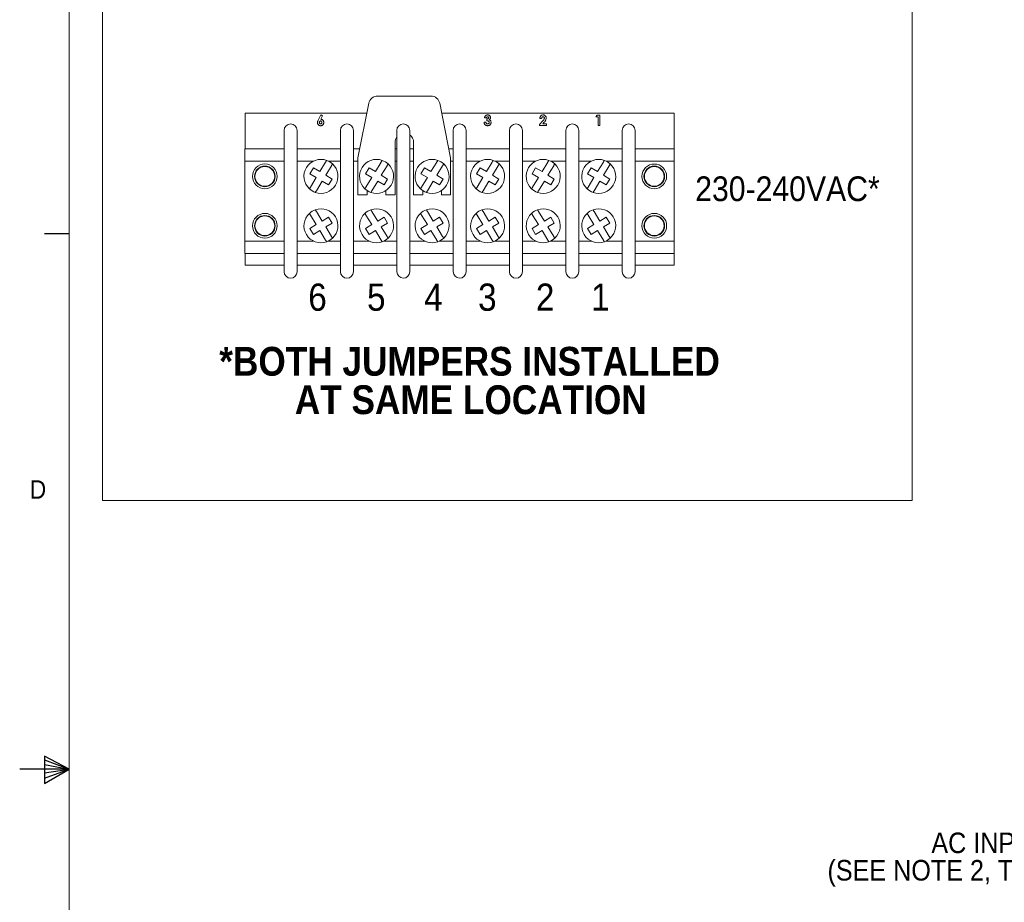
# Paper-space layout '5' of a CAD drawing. Header units: inches. Extents: x 1 to 109, y 1 to 85.
# Tile 3 of 26: x 1 to 26, y 39 to 62. Entities that reach past the tile are written whole.
import ezdxf

# ---------------------------------------------------------------- set-up
doc = ezdxf.new("R2010")
doc.units = ezdxf.units.IN
doc.header["$MEASUREMENT"] = 0
doc.layers.add('FORMAT', color=7, linetype='Continuous')
doc.styles.add('SLDTEXTSTYLE0', font='GOTHIC.TTF', dxfattribs={"width": 0.913})
doc.styles.add('SLDTEXTSTYLE1', font='GOTHICB.TTF', dxfattribs={"width": 0.913})

# ---------------------------------------------------------------- blocks, each defined once
blk = doc.blocks.new('SW_NOTE_19')
at = {"color": 0, "linetype": 'Continuous', "lineweight": 0, "ltscale": 5, "char_height": 0.72917, "attachment_point": 2, "style": 'SLDTEXTSTYLE1'}
for s, insert in [('*BOTH JUMPERS INSTALLED', (5.993, 0.931)), ('AT SAME LOCATION', (6.024, -0.041))]:
    blk.add_mtext(s, dxfattribs=dict(at, insert=insert))
blk = doc.blocks.new('SW_NOTE_34')
at = {"color": 0, "linetype": 'Continuous', "lineweight": 0, "ltscale": 5, "char_height": 0.52083, "attachment_point": 2, "style": 'SLDTEXTSTYLE0'}
for s, insert in [('AC INPUT BREAKER', (-5.849, 0.682)), ('(SEE NOTE 2, TABLE 1 AND TABLE 2)', (-5.914, -0.012))]:
    blk.add_mtext(s, dxfattribs=dict(at, insert=insert))

psp = doc.layouts.new('5')

# ---------------------------------------------------------------- linework, layer by layer
at = {"color": 7, "linetype": 'Continuous', "lineweight": 15, "ltscale": 5}
for p, q in [((10.197, 59.521), (9.92, 58.139)), ((11.768, 59.702), (10.417, 59.702)), ((12.265, 58.139), (11.989, 59.521)), ((7.065, 59.272), (7.065, 58.372)), ((10.147, 59.272), (7.065, 59.272)), ((17.915, 59.272), (12.039, 59.272)), ((17.915, 58.372), (17.915, 59.272)), ((8.054, 55.259), (8.054, 58.834)), ((8.379, 58.834), (8.379, 55.259)), ((9.479, 55.259), (9.479, 58.834)), ((9.804, 58.834), (9.804, 55.259)), ((10.904, 55.259), (10.904, 58.834)), ((11.229, 58.834), (11.229, 55.259)), ((12.329, 55.259), (12.329, 58.834)), ((12.654, 58.834), (12.654, 55.259)), ((13.754, 55.259), (13.754, 58.834)), ((14.079, 58.834), (14.079, 55.259)), ((15.179, 55.259), (15.179, 58.834)), ((15.504, 58.834), (15.504, 55.259)), ((16.604, 55.259), (16.604, 58.834)), ((16.929, 58.834), (16.929, 55.259)), ((10.858, 58.529), (10.858, 57.202)), ((11.328, 57.202), (11.328, 58.529)), ((7.063, 58.372), (8.054, 58.372)), ((7.063, 58.059), (7.063, 58.372)), ((8.379, 58.372), (9.479, 58.372)), ((9.804, 58.372), (9.967, 58.372)), ((10.858, 58.372), (10.904, 58.372)), ((11.229, 58.372), (11.328, 58.372)), ((12.219, 58.372), (12.329, 58.372)), ((12.654, 58.372), (13.754, 58.372)), ((14.079, 58.372), (15.179, 58.372)), ((15.504, 58.372), (16.604, 58.372)), ((16.929, 58.372), (17.92, 58.372)), ((17.92, 58.059), (17.92, 58.372)), ((7.063, 56.034), (7.063, 58.059)), ((7.063, 58.059), (8.054, 58.059)), ((8.379, 58.059), (8.799, 58.059)), ((8.956, 57.792), (9.103, 58.033)), ((9.172, 58.059), (9.479, 58.059)), ((9.804, 58.059), (9.92, 58.059)), ((9.92, 58.139), (9.92, 57.202)), ((10.361, 57.792), (10.508, 58.033)), ((10.858, 58.059), (10.904, 58.059)), ((11.229, 58.059), (11.328, 58.059)), ((11.766, 57.792), (11.913, 58.033)), ((12.265, 57.202), (12.265, 58.139)), ((12.265, 58.059), (12.329, 58.059)), ((12.654, 58.059), (13.014, 58.059)), ((13.171, 57.792), (13.318, 58.033)), ((13.387, 58.059), (13.754, 58.059)), ((14.079, 58.059), (14.419, 58.059)), ((14.576, 57.792), (14.723, 58.033)), ((14.792, 58.059), (15.179, 58.059)), ((15.504, 58.059), (15.824, 58.059)), ((15.981, 57.792), (16.128, 58.033)), ((16.197, 58.059), (16.604, 58.059)), ((16.929, 58.059), (17.92, 58.059)), ((17.92, 56.034), (17.92, 58.059)), ((8.704, 57.74), (8.795, 57.89)), ((8.795, 57.89), (8.956, 57.792)), ((9.252, 57.942), (9.105, 57.701)), ((10.109, 57.74), (10.2, 57.89)), ((10.2, 57.89), (10.361, 57.792)), ((10.657, 57.942), (10.51, 57.701)), ((11.514, 57.74), (11.605, 57.89)), ((11.605, 57.89), (11.766, 57.792)), ((12.062, 57.942), (11.915, 57.701)), ((12.919, 57.74), (13.01, 57.89)), ((13.01, 57.89), (13.171, 57.792)), ((13.467, 57.942), (13.32, 57.701)), ((14.324, 57.74), (14.415, 57.89)), ((14.415, 57.89), (14.576, 57.792)), ((14.872, 57.942), (14.725, 57.701)), ((15.729, 57.74), (15.82, 57.89)), ((15.82, 57.89), (15.981, 57.792)), ((16.277, 57.942), (16.13, 57.701)), ((8.865, 57.643), (8.704, 57.74)), ((8.718, 57.401), (8.865, 57.643)), ((9.015, 57.552), (8.868, 57.31)), ((9.176, 57.454), (9.015, 57.552)), ((9.105, 57.701), (9.266, 57.603)), ((9.266, 57.603), (9.176, 57.454)), ((10.27, 57.643), (10.109, 57.74)), ((10.123, 57.401), (10.27, 57.643)), ((10.42, 57.552), (10.273, 57.31)), ((10.581, 57.454), (10.42, 57.552)), ((10.51, 57.701), (10.671, 57.603)), ((10.671, 57.603), (10.581, 57.454)), ((11.675, 57.643), (11.514, 57.74)), ((11.528, 57.401), (11.675, 57.643)), ((11.825, 57.552), (11.678, 57.31)), ((11.986, 57.454), (11.825, 57.552)), ((11.915, 57.701), (12.076, 57.603)), ((12.076, 57.603), (11.986, 57.454)), ((13.08, 57.643), (12.919, 57.74)), ((12.933, 57.401), (13.08, 57.643)), ((13.23, 57.552), (13.083, 57.31)), ((13.391, 57.454), (13.23, 57.552)), ((13.32, 57.701), (13.481, 57.603)), ((13.481, 57.603), (13.391, 57.454)), ((14.485, 57.643), (14.324, 57.74)), ((14.338, 57.401), (14.485, 57.643)), ((14.635, 57.552), (14.488, 57.31)), ((14.796, 57.454), (14.635, 57.552)), ((14.725, 57.701), (14.886, 57.603)), ((14.886, 57.603), (14.796, 57.454)), ((15.89, 57.643), (15.729, 57.74)), ((15.743, 57.401), (15.89, 57.643)), ((16.04, 57.552), (15.893, 57.31)), ((16.201, 57.454), (16.04, 57.552)), ((16.13, 57.701), (16.291, 57.603)), ((16.291, 57.603), (16.201, 57.454)), ((10.155, 57.202), (10.155, 57.312)), ((10.625, 57.312), (10.625, 57.202)), ((11.56, 57.202), (11.56, 57.312)), ((12.03, 57.312), (12.03, 57.202)), ((9.92, 57.202), (10.155, 57.202)), ((10.625, 57.202), (10.858, 57.202)), ((11.328, 57.202), (11.56, 57.202)), ((12.03, 57.202), (12.265, 57.202)), ((9.015, 56.542), (8.868, 56.783)), ((10.42, 56.542), (10.273, 56.783)), ((11.825, 56.542), (11.678, 56.783)), ((13.23, 56.542), (13.083, 56.783)), ((14.635, 56.542), (14.488, 56.783)), ((16.04, 56.542), (15.893, 56.783)), ((8.718, 56.692), (8.865, 56.451)), ((9.176, 56.64), (9.015, 56.542)), ((9.266, 56.49), (9.176, 56.64)), ((10.123, 56.692), (10.27, 56.451)), ((10.581, 56.64), (10.42, 56.542)), ((10.671, 56.49), (10.581, 56.64)), ((11.528, 56.692), (11.675, 56.451)), ((11.986, 56.64), (11.825, 56.542)), ((12.076, 56.49), (11.986, 56.64)), ((12.933, 56.692), (13.08, 56.451)), ((13.391, 56.64), (13.23, 56.542)), ((13.481, 56.49), (13.391, 56.64)), ((14.338, 56.692), (14.485, 56.451)), ((14.796, 56.64), (14.635, 56.542)), ((14.886, 56.49), (14.796, 56.64)), ((15.743, 56.692), (15.89, 56.451)), ((16.201, 56.64), (16.04, 56.542)), ((16.291, 56.49), (16.201, 56.64)), ((8.865, 56.451), (8.704, 56.353)), ((8.704, 56.353), (8.795, 56.204)), ((8.795, 56.204), (8.956, 56.302)), ((8.956, 56.302), (9.103, 56.06)), ((9.105, 56.393), (9.266, 56.49)), ((9.252, 56.151), (9.105, 56.393)), ((10.27, 56.451), (10.109, 56.353)), ((10.109, 56.353), (10.2, 56.204)), ((10.2, 56.204), (10.361, 56.302)), ((10.361, 56.302), (10.508, 56.06)), ((10.51, 56.393), (10.671, 56.49)), ((10.657, 56.151), (10.51, 56.393)), ((11.675, 56.451), (11.514, 56.353)), ((11.514, 56.353), (11.605, 56.204)), ((11.605, 56.204), (11.766, 56.302)), ((11.766, 56.302), (11.913, 56.06)), ((11.915, 56.393), (12.076, 56.49)), ((12.062, 56.151), (11.915, 56.393)), ((13.08, 56.451), (12.919, 56.353)), ((12.919, 56.353), (13.01, 56.204)), ((13.01, 56.204), (13.171, 56.302)), ((13.171, 56.302), (13.318, 56.06)), ((13.32, 56.393), (13.481, 56.49)), ((13.467, 56.151), (13.32, 56.393)), ((14.485, 56.451), (14.324, 56.353)), ((14.324, 56.353), (14.415, 56.204)), ((14.415, 56.204), (14.576, 56.302)), ((14.576, 56.302), (14.723, 56.06)), ((14.725, 56.393), (14.886, 56.49)), ((14.872, 56.151), (14.725, 56.393)), ((15.89, 56.451), (15.729, 56.353)), ((15.729, 56.353), (15.82, 56.204)), ((15.82, 56.204), (15.981, 56.302)), ((15.981, 56.302), (16.128, 56.06)), ((16.13, 56.393), (16.291, 56.49)), ((16.277, 56.151), (16.13, 56.393)), ((7.063, 55.722), (7.063, 56.034)), ((7.063, 56.034), (8.054, 56.034)), ((8.379, 56.034), (8.799, 56.034)), ((9.172, 56.034), (9.479, 56.034)), ((9.804, 56.034), (10.204, 56.034)), ((10.577, 56.034), (10.904, 56.034)), ((11.229, 56.034), (11.609, 56.034)), ((11.982, 56.034), (12.329, 56.034)), ((12.654, 56.034), (13.014, 56.034)), ((13.387, 56.034), (13.754, 56.034)), ((14.079, 56.034), (14.419, 56.034)), ((14.792, 56.034), (15.179, 56.034)), ((15.504, 56.034), (15.824, 56.034)), ((16.197, 56.034), (16.604, 56.034)), ((16.929, 56.034), (17.92, 56.034)), ((17.92, 55.722), (17.92, 56.034)), ((7.063, 55.722), (8.054, 55.722)), ((7.065, 55.722), (7.065, 55.422)), ((8.379, 55.722), (9.479, 55.722)), ((9.804, 55.722), (10.904, 55.722)), ((11.229, 55.722), (12.329, 55.722)), ((12.654, 55.722), (13.754, 55.722)), ((14.079, 55.722), (15.179, 55.722)), ((15.504, 55.722), (16.604, 55.722)), ((16.929, 55.722), (17.92, 55.722)), ((17.915, 55.422), (17.915, 55.722)), ((7.065, 55.422), (8.054, 55.422)), ((8.379, 55.422), (9.479, 55.422)), ((9.804, 55.422), (10.904, 55.422)), ((11.229, 55.422), (12.329, 55.422)), ((12.654, 55.422), (13.754, 55.422)), ((14.079, 55.422), (15.179, 55.422)), ((15.504, 55.422), (16.604, 55.422)), ((16.929, 55.422), (17.915, 55.422))]:
    psp.add_line(p, q, dxfattribs=at)
at = {"color": 7, "linetype": 'Continuous', "lineweight": 0, "ltscale": 5}
for p, q in [((8.916, 59.096), (8.982, 59.226)), ((9.023, 59.205), (8.978, 59.116)), ((8.982, 59.226), (9.023, 59.205)), ((13.11, 59.039), (13.157, 59.039)), ((13.17, 59.156), (13.123, 59.156)), ((13.177, 59.08), (13.177, 59.123)), ((14.512, 58.983), (14.589, 59.065)), ((14.565, 59.133), (14.518, 59.133)), ((14.625, 59.034), (14.598, 59.003)), ((15.94, 59.176), (15.968, 59.22)), ((15.994, 59.176), (15.94, 59.176)), ((15.968, 59.22), (16.04, 59.22)), ((15.994, 58.959), (15.994, 59.176)), ((16.04, 59.22), (16.04, 58.959)), ((14.512, 58.959), (14.512, 58.983)), ((14.685, 58.959), (14.512, 58.959)), ((14.598, 59.003), (14.685, 59.003)), ((14.685, 59.003), (14.685, 58.959)), ((16.04, 58.959), (15.994, 58.959)), ((3.455, 49.474), (23.941, 49.474))]:
    psp.add_line(p, q, dxfattribs=at)
at = {"color": 7, "linetype": 'Continuous', "lineweight": 15, "ltscale": 25}
for centre, radius in [((7.565, 57.672), 0.313), ((7.565, 57.672), 0.261), ((7.565, 57.672), 0.25), ((17.415, 57.672), 0.312), ((17.415, 57.672), 0.261), ((17.415, 57.672), 0.25), ((7.565, 56.422), 0.313), ((7.565, 56.422), 0.261), ((7.565, 56.422), 0.25), ((17.415, 56.422), 0.313), ((17.415, 56.422), 0.261), ((17.415, 56.422), 0.25)]:
    psp.add_circle(centre, radius, dxfattribs=at)
for centre, radius, start, end in [((10.417, 59.477), 0.225, 90, 168.6901), ((11.768, 59.477), 0.225, 11.3115, 90), ((8.216, 58.834), 0.163, 90, 180), ((8.216, 58.834), 0.163, 0, 90), ((9.641, 58.834), 0.163, 90, 180), ((9.641, 58.834), 0.163, 0, 90), ((11.066, 58.834), 0.163, 90, 180), ((11.066, 58.834), 0.163, 0, 90), ((12.491, 58.834), 0.163, 90, 180), ((12.491, 58.834), 0.163, 0, 90), ((13.916, 58.834), 0.163, 90, 180), ((13.916, 58.834), 0.163, 0, 90), ((15.341, 58.834), 0.163, 90, 180), ((15.341, 58.834), 0.163, 0, 90), ((16.766, 58.834), 0.163, 90, 180), ((16.766, 58.834), 0.163, 0, 90), ((11.093, 58.529), 0.235, 143.436, 180), ((11.093, 58.529), 0.235, 0, 54.5644), ((8.985, 57.672), 0.43, 70.4346, 226.9526), ((8.985, 57.672), 0.43, 46.9526, 70.4346), ((10.39, 57.672), 0.43, 70.4346, 226.9526), ((10.39, 57.672), 0.43, 46.9526, 70.4346), ((11.795, 57.672), 0.43, 70.4346, 226.9526), ((11.795, 57.672), 0.43, 46.9526, 70.4346), ((13.2, 57.672), 0.43, 70.4346, 226.9526), ((13.2, 57.672), 0.43, 46.9526, 70.4346), ((14.605, 57.672), 0.43, 70.4346, 226.9526), ((14.605, 57.672), 0.43, 46.9526, 70.4346), ((16.01, 57.672), 0.43, 70.4346, 226.9526), ((16.01, 57.672), 0.43, 46.9526, 70.4346), ((8.985, 57.672), 0.43, 250.4346, 46.9526), ((10.39, 57.672), 0.43, 250.4346, 46.9526), ((11.795, 57.672), 0.43, 250.4346, 46.9526), ((13.2, 57.672), 0.43, 250.4346, 46.9526), ((14.605, 57.672), 0.43, 250.4346, 46.9526), ((16.01, 57.672), 0.43, 250.4346, 46.9526), ((8.985, 57.672), 0.43, 226.9526, 250.4346), ((10.39, 57.672), 0.43, 226.9526, 250.4346), ((11.795, 57.672), 0.43, 226.9526, 250.4346), ((13.2, 57.672), 0.43, 226.9526, 250.4346), ((14.605, 57.672), 0.43, 226.9526, 250.4346), ((16.01, 57.672), 0.43, 226.9526, 250.4346), ((8.985, 56.422), 0.43, 109.5654, 133.0474), ((8.985, 56.422), 0.43, 313.0474, 109.5654), ((10.39, 56.422), 0.43, 109.5654, 133.0474), ((10.39, 56.422), 0.43, 313.0474, 109.5654), ((11.795, 56.422), 0.43, 109.5654, 133.0474), ((11.795, 56.422), 0.43, 313.0474, 109.5654), ((13.2, 56.422), 0.43, 109.5654, 133.0474), ((13.2, 56.422), 0.43, 313.0474, 109.5654), ((14.605, 56.422), 0.43, 109.5654, 133.0474), ((14.605, 56.422), 0.43, 313.0474, 109.5654), ((16.01, 56.422), 0.43, 109.5654, 133.0474), ((16.01, 56.422), 0.43, 313.0474, 109.5654), ((8.985, 56.422), 0.43, 133.0474, 289.5654), ((10.39, 56.422), 0.43, 133.0474, 289.5654), ((11.795, 56.422), 0.43, 133.0474, 289.5654), ((13.2, 56.422), 0.43, 133.0474, 289.5654), ((14.605, 56.422), 0.43, 133.0474, 289.5654), ((16.01, 56.422), 0.43, 133.0474, 289.5654), ((8.985, 56.422), 0.43, 289.5654, 313.0474), ((10.39, 56.422), 0.43, 289.5654, 313.0474), ((11.795, 56.422), 0.43, 289.5654, 313.0474), ((13.2, 56.422), 0.43, 289.5654, 313.0474), ((14.605, 56.422), 0.43, 289.5654, 313.0474), ((16.01, 56.422), 0.43, 289.5654, 313.0474), ((8.216, 55.259), 0.163, 180, 270), ((8.216, 55.259), 0.163, 270, 0), ((9.641, 55.259), 0.163, 180, 270), ((9.641, 55.259), 0.163, 270, 0), ((11.066, 55.259), 0.162, 180, 270), ((11.066, 55.259), 0.163, 270, 0), ((12.491, 55.259), 0.162, 180, 270), ((12.491, 55.259), 0.163, 270, 0), ((13.916, 55.259), 0.163, 180, 270), ((13.916, 55.259), 0.163, 270, 0), ((15.341, 55.259), 0.163, 180, 270), ((15.341, 55.259), 0.163, 270, 0), ((16.766, 55.259), 0.163, 180, 270), ((16.766, 55.259), 0.163, 270, 0)]:
    psp.add_arc(centre, radius, start, end, dxfattribs=at)
at = {"color": 7, "linetype": 'Continuous', "lineweight": 0, "ltscale": 5}
for points, knots in [([(8.896, 59.034), (8.897, 59.04), (8.897, 59.053), (8.905, 59.074), (8.912, 59.088), (8.916, 59.096)], [0, 0, 0, 0, 0.279794, 0.559662, 1, 1, 1, 1]), ([(8.977, 58.953), (8.971, 58.953), (8.959, 58.954), (8.942, 58.96), (8.927, 58.969), (8.914, 58.982), (8.904, 58.998), (8.897, 59.015), (8.897, 59.028), (8.896, 59.034)], [0, 0, 0, 0, 0.140027, 0.279998, 0.419959, 0.560012, 0.70671, 0.853328, 1, 1, 1, 1]), ([(8.976, 59.073), (8.972, 59.073), (8.965, 59.072), (8.956, 59.067), (8.949, 59.059), (8.944, 59.048), (8.943, 59.04), (8.943, 59.036)], [0, 0, 0, 0, 0.186529, 0.373239, 0.560078, 0.77993, 1, 1, 1, 1]), ([(8.943, 59.036), (8.943, 59.031), (8.944, 59.021), (8.953, 59.009), (8.964, 59.001), (8.972, 59), (8.976, 58.999)], [0, 0, 0, 0, 0.280128, 0.559797, 0.780048, 1, 1, 1, 1]), ([(9.01, 59.036), (9.009, 59.04), (9.009, 59.047), (9.005, 59.057), (8.998, 59.065), (8.988, 59.072), (8.98, 59.073), (8.976, 59.073)], [0, 0, 0, 0, 0.187013, 0.373765, 0.560655, 0.780283, 1, 1, 1, 1]), ([(8.976, 58.999), (8.979, 59), (8.986, 59), (8.996, 59.006), (9.003, 59.013), (9.009, 59.024), (9.009, 59.032), (9.01, 59.036)], [0, 0, 0, 0, 0.186674, 0.37331, 0.560233, 0.780025, 1, 1, 1, 1]), ([(9.056, 59.034), (9.056, 59.028), (9.056, 59.016), (9.05, 58.999), (9.041, 58.984), (9.028, 58.971), (9.013, 58.96), (8.995, 58.954), (8.983, 58.953), (8.977, 58.953)], [0, 0, 0, 0, 0.1400658, 0.2800526, 0.4200437, 0.5601104, 0.7067413, 0.8533326, 1, 1, 1, 1]), ([(8.978, 59.116), (8.984, 59.116), (8.996, 59.115), (9.013, 59.109), (9.027, 59.099), (9.04, 59.086), (9.05, 59.07), (9.056, 59.052), (9.056, 59.04), (9.056, 59.034)], [0, 0, 0, 0, 0.140005, 0.279952, 0.419905, 0.559946, 0.70657, 0.853259, 1, 1, 1, 1]), ([(13.197, 58.953), (13.19, 58.953), (13.178, 58.954), (13.159, 58.959), (13.142, 58.969), (13.129, 58.983), (13.118, 59), (13.112, 59.019), (13.111, 59.033), (13.11, 59.039)], [0, 0, 0, 0, 0.1400739, 0.2800429, 0.4199513, 0.5599135, 0.7065097, 0.853215, 1, 1, 1, 1]), ([(13.123, 59.156), (13.124, 59.161), (13.126, 59.17), (13.13, 59.183), (13.136, 59.194), (13.141, 59.199), (13.143, 59.202)], [0, 0, 0, 0, 0.280051, 0.559981, 0.780019, 1, 1, 1, 1]), ([(13.143, 59.202), (13.148, 59.206), (13.157, 59.215), (13.172, 59.222), (13.187, 59.226), (13.196, 59.226), (13.201, 59.226)], [0, 0, 0, 0, 0.279934, 0.559747, 0.779861, 1, 1, 1, 1]), ([(13.157, 59.039), (13.158, 59.036), (13.159, 59.028), (13.164, 59.017), (13.173, 59.007), (13.185, 59), (13.195, 59), (13.199, 58.999)], [0, 0, 0, 0, 0.186979, 0.373777, 0.560262, 0.779939, 1, 1, 1, 1]), ([(13.201, 59.18), (13.197, 59.179), (13.189, 59.178), (13.18, 59.172), (13.173, 59.165), (13.171, 59.159), (13.17, 59.156)], [0, 0, 0, 0, 0.2796308, 0.5595131, 0.7797819, 1, 1, 1, 1]), ([(13.177, 59.123), (13.182, 59.123), (13.193, 59.124), (13.207, 59.128), (13.216, 59.134), (13.222, 59.14), (13.226, 59.147), (13.227, 59.152), (13.227, 59.155)], [0, 0, 0, 0, 0.250457, 0.500187, 0.625331, 0.750374, 0.875282, 1, 1, 1, 1]), ([(13.24, 59.037), (13.24, 59.041), (13.239, 59.048), (13.234, 59.058), (13.227, 59.065), (13.217, 59.072), (13.205, 59.076), (13.191, 59.079), (13.182, 59.079), (13.177, 59.08)], [0, 0, 0, 0, 0.124811, 0.249568, 0.374529, 0.499567, 0.66625, 0.833092, 1, 1, 1, 1]), ([(13.287, 59.037), (13.287, 59.031), (13.286, 59.018), (13.279, 58.999), (13.268, 58.983), (13.254, 58.97), (13.237, 58.96), (13.217, 58.954), (13.203, 58.953), (13.197, 58.953)], [0, 0, 0, 0, 0.140022, 0.279964, 0.419912, 0.55993, 0.706574, 0.85325, 1, 1, 1, 1]), ([(13.199, 58.999), (13.203, 59), (13.211, 59), (13.222, 59.005), (13.232, 59.012), (13.239, 59.024), (13.24, 59.033), (13.24, 59.037)], [0, 0, 0, 0, 0.186972, 0.373744, 0.5607086, 0.7803786, 1, 1, 1, 1]), ([(13.201, 59.226), (13.208, 59.226), (13.222, 59.225), (13.241, 59.217), (13.256, 59.204), (13.266, 59.19), (13.273, 59.174), (13.273, 59.164), (13.274, 59.158)], [0, 0, 0, 0, 0.186666, 0.373215, 0.559834, 0.706616, 0.853265, 1, 1, 1, 1]), ([(13.227, 59.155), (13.227, 59.159), (13.226, 59.167), (13.218, 59.175), (13.21, 59.179), (13.204, 59.18), (13.201, 59.18)], [0, 0, 0, 0, 0.279483, 0.558998, 0.779297, 1, 1, 1, 1]), ([(13.274, 59.158), (13.273, 59.152), (13.272, 59.139), (13.263, 59.123), (13.252, 59.111), (13.243, 59.106), (13.239, 59.104)], [0, 0, 0, 0, 0.279805, 0.559472, 0.779675, 1, 1, 1, 1]), ([(13.239, 59.104), (13.244, 59.102), (13.254, 59.098), (13.268, 59.088), (13.278, 59.074), (13.286, 59.056), (13.287, 59.043), (13.287, 59.037)], [0, 0, 0, 0, 0.186794, 0.373496, 0.560153, 0.779959, 1, 1, 1, 1]), ([(14.518, 59.133), (14.519, 59.14), (14.52, 59.153), (14.525, 59.172), (14.534, 59.19), (14.547, 59.206), (14.563, 59.218), (14.583, 59.225), (14.597, 59.226), (14.604, 59.226)], [0, 0, 0, 0, 0.140157, 0.28027, 0.420301, 0.560279, 0.706797, 0.853329, 1, 1, 1, 1]), ([(14.601, 59.18), (14.597, 59.179), (14.589, 59.178), (14.579, 59.171), (14.571, 59.161), (14.566, 59.147), (14.566, 59.138), (14.565, 59.133)], [0, 0, 0, 0, 0.186285, 0.372518, 0.559265, 0.779449, 1, 1, 1, 1]), ([(14.589, 59.065), (14.595, 59.072), (14.607, 59.085), (14.622, 59.104), (14.633, 59.124), (14.634, 59.138), (14.635, 59.145)], [0, 0, 0, 0, 0.280399, 0.560637, 0.780619, 1, 1, 1, 1]), ([(14.635, 59.145), (14.635, 59.15), (14.634, 59.16), (14.625, 59.172), (14.613, 59.179), (14.605, 59.179), (14.601, 59.18)], [0, 0, 0, 0, 0.279842, 0.559183, 0.779387, 1, 1, 1, 1]), ([(14.604, 59.226), (14.61, 59.226), (14.621, 59.226), (14.638, 59.22), (14.653, 59.211), (14.665, 59.199), (14.674, 59.183), (14.681, 59.166), (14.682, 59.154), (14.682, 59.148)], [0, 0, 0, 0, 0.140069, 0.280073, 0.420043, 0.55999, 0.706731, 0.853412, 1, 1, 1, 1]), ([(14.682, 59.148), (14.681, 59.14), (14.68, 59.124), (14.672, 59.101), (14.66, 59.078), (14.644, 59.056), (14.631, 59.041), (14.625, 59.034)], [0, 0, 0, 0, 0.18643, 0.373056, 0.559728, 0.779833, 1, 1, 1, 1])]:
    psp.add_open_spline(points, degree=3, knots=knots, dxfattribs=at)
at = {"color": 7, "linetype": 'Continuous', "lineweight": 15, "ltscale": 5}
for points, knots in [([(9.103, 58.033), (9.103, 58.035), (9.107, 58.041), (9.114, 58.052), (9.122, 58.065), (9.127, 58.074), (9.129, 58.077), (9.129, 58.077), (9.129, 58.077)], [0, 0, 0, 0, 0.0597506, 0.2838539, 0.5055024, 0.7223526, 0.9343033, 1, 1, 1, 1]), ([(10.508, 58.033), (10.508, 58.035), (10.512, 58.041), (10.519, 58.052), (10.527, 58.065), (10.532, 58.074), (10.534, 58.077), (10.534, 58.077), (10.534, 58.077)], [0, 0, 0, 0, 0.059746, 0.28385, 0.5055, 0.722351, 0.934303, 1, 1, 1, 1]), ([(11.913, 58.033), (11.913, 58.035), (11.917, 58.041), (11.924, 58.052), (11.932, 58.065), (11.937, 58.074), (11.939, 58.077), (11.939, 58.077), (11.939, 58.077)], [0, 0, 0, 0, 0.0597482, 0.283854, 0.5055027, 0.7223531, 0.9343032, 1, 1, 1, 1]), ([(13.318, 58.033), (13.318, 58.035), (13.322, 58.041), (13.329, 58.052), (13.337, 58.065), (13.342, 58.074), (13.344, 58.077), (13.344, 58.077), (13.344, 58.077)], [0, 0, 0, 0, 0.059746, 0.283852, 0.505501, 0.722352, 0.934303, 1, 1, 1, 1]), ([(14.723, 58.033), (14.723, 58.035), (14.727, 58.041), (14.734, 58.052), (14.742, 58.065), (14.747, 58.074), (14.749, 58.077), (14.749, 58.077), (14.749, 58.077)], [0, 0, 0, 0, 0.0597482, 0.283854, 0.5055027, 0.7223531, 0.9343032, 1, 1, 1, 1]), ([(16.128, 58.033), (16.128, 58.035), (16.132, 58.041), (16.139, 58.052), (16.147, 58.065), (16.152, 58.074), (16.154, 58.077), (16.154, 58.077), (16.154, 58.077)], [0, 0, 0, 0, 0.059747, 0.283853, 0.505502, 0.722352, 0.934303, 1, 1, 1, 1]), ([(9.279, 57.986), (9.278, 57.986), (9.278, 57.985), (9.273, 57.977), (9.267, 57.967), (9.259, 57.954), (9.254, 57.946), (9.252, 57.942)], [0, 0, 0, 0, 0.2083938, 0.4169697, 0.6273331, 0.8419405, 1, 1, 1, 1]), ([(10.684, 57.986), (10.683, 57.986), (10.683, 57.985), (10.678, 57.977), (10.672, 57.967), (10.664, 57.954), (10.659, 57.946), (10.657, 57.942)], [0, 0, 0, 0, 0.208394, 0.41697, 0.627333, 0.841936, 1, 1, 1, 1]), ([(12.089, 57.986), (12.088, 57.986), (12.088, 57.985), (12.083, 57.977), (12.077, 57.967), (12.069, 57.954), (12.064, 57.946), (12.062, 57.942)], [0, 0, 0, 0, 0.208394, 0.41697, 0.627333, 0.841936, 1, 1, 1, 1]), ([(13.494, 57.986), (13.493, 57.986), (13.493, 57.985), (13.488, 57.977), (13.482, 57.967), (13.474, 57.954), (13.469, 57.946), (13.467, 57.942)], [0, 0, 0, 0, 0.208394, 0.41697, 0.627333, 0.841938, 1, 1, 1, 1]), ([(14.899, 57.986), (14.898, 57.986), (14.898, 57.985), (14.893, 57.977), (14.887, 57.967), (14.879, 57.954), (14.874, 57.946), (14.872, 57.942)], [0, 0, 0, 0, 0.208394, 0.41697, 0.627332, 0.841937, 1, 1, 1, 1]), ([(16.304, 57.986), (16.303, 57.986), (16.303, 57.985), (16.298, 57.977), (16.292, 57.967), (16.284, 57.954), (16.279, 57.946), (16.277, 57.942)], [0, 0, 0, 0, 0.208394, 0.41697, 0.627332, 0.841937, 1, 1, 1, 1]), ([(8.692, 57.358), (8.692, 57.358), (8.693, 57.359), (8.697, 57.366), (8.704, 57.377), (8.711, 57.389), (8.716, 57.398), (8.718, 57.401)], [0, 0, 0, 0, 0.208394, 0.416969, 0.627333, 0.841934, 1, 1, 1, 1]), ([(8.868, 57.31), (8.867, 57.309), (8.863, 57.303), (8.856, 57.291), (8.849, 57.279), (8.843, 57.27), (8.841, 57.267), (8.841, 57.267), (8.841, 57.267)], [0, 0, 0, 0, 0.059746, 0.283852, 0.505502, 0.722351, 0.934303, 1, 1, 1, 1]), ([(10.097, 57.358), (10.097, 57.358), (10.098, 57.359), (10.102, 57.366), (10.109, 57.377), (10.116, 57.389), (10.121, 57.398), (10.123, 57.401)], [0, 0, 0, 0, 0.208394, 0.416969, 0.627333, 0.841934, 1, 1, 1, 1]), ([(10.273, 57.31), (10.272, 57.309), (10.268, 57.303), (10.261, 57.291), (10.254, 57.279), (10.248, 57.27), (10.246, 57.267), (10.246, 57.267), (10.246, 57.267)], [0, 0, 0, 0, 0.0597505, 0.2838555, 0.5055039, 0.7223528, 0.9343032, 1, 1, 1, 1]), ([(11.502, 57.358), (11.502, 57.358), (11.503, 57.359), (11.507, 57.366), (11.514, 57.377), (11.521, 57.389), (11.526, 57.398), (11.528, 57.401)], [0, 0, 0, 0, 0.208394, 0.416969, 0.627333, 0.841939, 1, 1, 1, 1]), ([(11.678, 57.31), (11.677, 57.309), (11.673, 57.303), (11.666, 57.291), (11.659, 57.279), (11.653, 57.27), (11.651, 57.267), (11.651, 57.267), (11.651, 57.267)], [0, 0, 0, 0, 0.0597457, 0.2838555, 0.505504, 0.7223529, 0.9343034, 1, 1, 1, 1]), ([(12.907, 57.358), (12.907, 57.358), (12.908, 57.359), (12.912, 57.366), (12.919, 57.377), (12.926, 57.389), (12.931, 57.398), (12.933, 57.401)], [0, 0, 0, 0, 0.208394, 0.416969, 0.627333, 0.841936, 1, 1, 1, 1]), ([(13.083, 57.31), (13.082, 57.309), (13.078, 57.303), (13.071, 57.291), (13.064, 57.279), (13.058, 57.27), (13.056, 57.267), (13.056, 57.267), (13.056, 57.267)], [0, 0, 0, 0, 0.059746, 0.283854, 0.505503, 0.722352, 0.934303, 1, 1, 1, 1]), ([(14.312, 57.358), (14.312, 57.358), (14.313, 57.359), (14.317, 57.366), (14.324, 57.377), (14.331, 57.389), (14.336, 57.398), (14.338, 57.401)], [0, 0, 0, 0, 0.208394, 0.416969, 0.627333, 0.841934, 1, 1, 1, 1]), ([(14.488, 57.31), (14.487, 57.309), (14.483, 57.303), (14.476, 57.291), (14.469, 57.279), (14.463, 57.27), (14.461, 57.267), (14.461, 57.267), (14.461, 57.267)], [0, 0, 0, 0, 0.059748, 0.283856, 0.505504, 0.722353, 0.934303, 1, 1, 1, 1]), ([(15.717, 57.358), (15.717, 57.358), (15.718, 57.359), (15.722, 57.366), (15.729, 57.377), (15.736, 57.389), (15.741, 57.398), (15.743, 57.401)], [0, 0, 0, 0, 0.208394, 0.416969, 0.627333, 0.841936, 1, 1, 1, 1]), ([(15.893, 57.31), (15.892, 57.309), (15.888, 57.303), (15.881, 57.291), (15.874, 57.279), (15.868, 57.27), (15.866, 57.267), (15.866, 57.267), (15.866, 57.267)], [0, 0, 0, 0, 0.059747, 0.283855, 0.505503, 0.722353, 0.934303, 1, 1, 1, 1]), ([(8.868, 56.783), (8.867, 56.785), (8.863, 56.791), (8.856, 56.802), (8.849, 56.815), (8.843, 56.824), (8.841, 56.827), (8.841, 56.827), (8.841, 56.827)], [0, 0, 0, 0, 0.059746, 0.283849, 0.505499, 0.722352, 0.934303, 1, 1, 1, 1]), ([(10.273, 56.783), (10.272, 56.785), (10.268, 56.791), (10.261, 56.802), (10.254, 56.815), (10.248, 56.824), (10.246, 56.827), (10.246, 56.827), (10.246, 56.827)], [0, 0, 0, 0, 0.059751, 0.283852, 0.505501, 0.722353, 0.934303, 1, 1, 1, 1]), ([(11.678, 56.783), (11.677, 56.785), (11.673, 56.791), (11.666, 56.802), (11.659, 56.815), (11.653, 56.824), (11.651, 56.827), (11.651, 56.827), (11.651, 56.827)], [0, 0, 0, 0, 0.059746, 0.283852, 0.505501, 0.722353, 0.934303, 1, 1, 1, 1]), ([(13.083, 56.783), (13.082, 56.785), (13.078, 56.791), (13.071, 56.802), (13.064, 56.815), (13.058, 56.824), (13.056, 56.827), (13.056, 56.827), (13.056, 56.827)], [0, 0, 0, 0, 0.059746, 0.2838507, 0.5055002, 0.7223525, 0.934303, 1, 1, 1, 1]), ([(14.488, 56.783), (14.487, 56.785), (14.483, 56.791), (14.476, 56.802), (14.469, 56.815), (14.463, 56.824), (14.461, 56.827), (14.461, 56.827), (14.461, 56.827)], [0, 0, 0, 0, 0.059748, 0.283853, 0.505502, 0.722354, 0.934303, 1, 1, 1, 1]), ([(15.893, 56.783), (15.892, 56.785), (15.888, 56.791), (15.881, 56.802), (15.874, 56.815), (15.868, 56.824), (15.866, 56.827), (15.866, 56.827), (15.866, 56.827)], [0, 0, 0, 0, 0.059747, 0.283852, 0.505501, 0.722353, 0.934303, 1, 1, 1, 1]), ([(8.692, 56.736), (8.692, 56.736), (8.693, 56.735), (8.697, 56.727), (8.704, 56.717), (8.711, 56.704), (8.716, 56.696), (8.718, 56.692)], [0, 0, 0, 0, 0.208394, 0.416971, 0.627333, 0.841938, 1, 1, 1, 1]), ([(10.097, 56.736), (10.097, 56.736), (10.098, 56.735), (10.102, 56.727), (10.109, 56.717), (10.116, 56.704), (10.121, 56.696), (10.123, 56.692)], [0, 0, 0, 0, 0.208394, 0.416971, 0.627333, 0.841938, 1, 1, 1, 1]), ([(11.502, 56.736), (11.502, 56.736), (11.503, 56.735), (11.507, 56.727), (11.514, 56.717), (11.521, 56.704), (11.526, 56.696), (11.528, 56.692)], [0, 0, 0, 0, 0.2083937, 0.4169707, 0.6273329, 0.8419423, 1, 1, 1, 1]), ([(12.907, 56.736), (12.907, 56.736), (12.908, 56.735), (12.912, 56.727), (12.919, 56.717), (12.926, 56.704), (12.931, 56.696), (12.933, 56.692)], [0, 0, 0, 0, 0.2083936, 0.4169707, 0.6273328, 0.84194, 1, 1, 1, 1]), ([(14.312, 56.736), (14.312, 56.736), (14.313, 56.735), (14.317, 56.727), (14.324, 56.717), (14.331, 56.704), (14.336, 56.696), (14.338, 56.692)], [0, 0, 0, 0, 0.208394, 0.416971, 0.627333, 0.841938, 1, 1, 1, 1]), ([(15.717, 56.736), (15.717, 56.736), (15.718, 56.735), (15.722, 56.727), (15.729, 56.717), (15.736, 56.704), (15.741, 56.696), (15.743, 56.692)], [0, 0, 0, 0, 0.208394, 0.416971, 0.627333, 0.84194, 1, 1, 1, 1]), ([(9.103, 56.06), (9.103, 56.059), (9.107, 56.053), (9.114, 56.041), (9.122, 56.029), (9.127, 56.02), (9.129, 56.017), (9.129, 56.017), (9.129, 56.017)], [0, 0, 0, 0, 0.059751, 0.283853, 0.505502, 0.722352, 0.934303, 1, 1, 1, 1]), ([(9.279, 56.108), (9.278, 56.108), (9.278, 56.109), (9.273, 56.116), (9.267, 56.127), (9.259, 56.139), (9.254, 56.148), (9.252, 56.151)], [0, 0, 0, 0, 0.208394, 0.416971, 0.627336, 0.841942, 1, 1, 1, 1]), ([(10.508, 56.06), (10.508, 56.059), (10.512, 56.053), (10.519, 56.041), (10.527, 56.029), (10.532, 56.02), (10.534, 56.017), (10.534, 56.017), (10.534, 56.017)], [0, 0, 0, 0, 0.0597462, 0.2838494, 0.5054996, 0.7223504, 0.9343026, 1, 1, 1, 1]), ([(10.684, 56.108), (10.683, 56.108), (10.683, 56.109), (10.678, 56.116), (10.672, 56.127), (10.664, 56.139), (10.659, 56.148), (10.657, 56.151)], [0, 0, 0, 0, 0.208394, 0.416971, 0.627336, 0.841937, 1, 1, 1, 1]), ([(11.913, 56.06), (11.913, 56.059), (11.917, 56.053), (11.924, 56.041), (11.932, 56.029), (11.937, 56.02), (11.939, 56.017), (11.939, 56.017), (11.939, 56.017)], [0, 0, 0, 0, 0.059748, 0.283853, 0.505502, 0.722352, 0.934303, 1, 1, 1, 1]), ([(12.089, 56.108), (12.088, 56.108), (12.088, 56.109), (12.083, 56.116), (12.077, 56.127), (12.069, 56.139), (12.064, 56.148), (12.062, 56.151)], [0, 0, 0, 0, 0.208394, 0.416971, 0.627336, 0.841938, 1, 1, 1, 1]), ([(13.318, 56.06), (13.318, 56.059), (13.322, 56.053), (13.329, 56.041), (13.337, 56.029), (13.342, 56.02), (13.344, 56.017), (13.344, 56.017), (13.344, 56.017)], [0, 0, 0, 0, 0.059746, 0.283851, 0.505501, 0.722351, 0.934303, 1, 1, 1, 1]), ([(13.494, 56.108), (13.493, 56.108), (13.493, 56.109), (13.488, 56.116), (13.482, 56.127), (13.474, 56.139), (13.469, 56.148), (13.467, 56.151)], [0, 0, 0, 0, 0.208394, 0.416971, 0.627336, 0.84194, 1, 1, 1, 1]), ([(14.723, 56.06), (14.723, 56.059), (14.727, 56.053), (14.734, 56.041), (14.742, 56.029), (14.747, 56.02), (14.749, 56.017), (14.749, 56.017), (14.749, 56.017)], [0, 0, 0, 0, 0.059748, 0.283853, 0.505502, 0.722352, 0.934303, 1, 1, 1, 1]), ([(14.899, 56.108), (14.898, 56.108), (14.898, 56.109), (14.893, 56.116), (14.887, 56.127), (14.879, 56.139), (14.874, 56.148), (14.872, 56.151)], [0, 0, 0, 0, 0.208394, 0.416971, 0.627335, 0.841939, 1, 1, 1, 1]), ([(16.128, 56.06), (16.128, 56.059), (16.132, 56.053), (16.139, 56.041), (16.147, 56.029), (16.152, 56.02), (16.154, 56.017), (16.154, 56.017), (16.154, 56.017)], [0, 0, 0, 0, 0.059747, 0.283852, 0.505502, 0.722351, 0.934303, 1, 1, 1, 1]), ([(16.304, 56.108), (16.303, 56.108), (16.303, 56.109), (16.298, 56.116), (16.292, 56.127), (16.284, 56.139), (16.279, 56.148), (16.277, 56.151)], [0, 0, 0, 0, 0.208394, 0.416971, 0.627335, 0.841939, 1, 1, 1, 1])]:
    psp.add_open_spline(points, degree=3, knots=knots, dxfattribs=at)
at = {"layer": 'FORMAT', "lineweight": 0, "ltscale": 5}
psp.add_line((2.614, 83.303), (2.614, 2.053), dxfattribs=at)
at = {"layer": 'FORMAT', "color": 7, "lineweight": 0, "ltscale": 5}
for p, q in [((3.455, 79.416), (3.455, 49.474)), ((23.941, 79.416), (23.941, 49.474))]:
    psp.add_line(p, q, dxfattribs=at)
at = {"layer": 'FORMAT', "ltscale": 5}
for p, q in [((2.614, 56.218), (1.989, 56.218)), ((1.994, 43.006), (1.994, 42.312)), ((2.614, 42.678), (1.994, 43.006)), ((1.994, 42.913), (2.614, 42.678)), ((2.614, 42.678), (1.364, 42.678)), ((1.994, 42.794), (2.614, 42.678)), ((1.994, 42.312), (2.614, 42.678)), ((1.994, 42.448), (2.614, 42.678)), ((1.994, 42.582), (2.614, 42.678))]:
    psp.add_line(p, q, dxfattribs=at)

# ---------------------------------------------------------------- block references
at = {"color": 7, "linetype": 'Continuous', "lineweight": 0, "ltscale": 5}
for name, p in [('SW_NOTE_19', (6.75, 52.428)), ('SW_NOTE_34', (33.364, 40.392))]:
    psp.add_blockref(name, p, dxfattribs=at)

# ---------------------------------------------------------------- texts
at = {"color": 7, "linetype": 'Continuous', "lineweight": 0, "ltscale": 5, "attachment_point": 1, "style": 'SLDTEXTSTYLE0'}
for s, insert, char_height in [('230-240VAC*', (18.451, 57.671), 0.625), ('6', (8.663, 54.961), 0.689), ('5', (10.15, 54.961), 0.689), ('4', (11.597, 54.961), 0.689), ('3', (12.959, 54.961), 0.689), ('2', (14.42, 54.961), 0.689), ('1', (15.819, 54.961), 0.689)]:
    psp.add_mtext(s, dxfattribs=dict(at, insert=insert, char_height=char_height))
at = {"layer": 'FORMAT', "color": 7, "ltscale": 5, "insert": (1.621, 49.987), "char_height": 0.469, "attachment_point": 1, "style": 'SLDTEXTSTYLE0'}
psp.add_mtext('D', dxfattribs=at)

doc.saveas('drawing.dxf')
